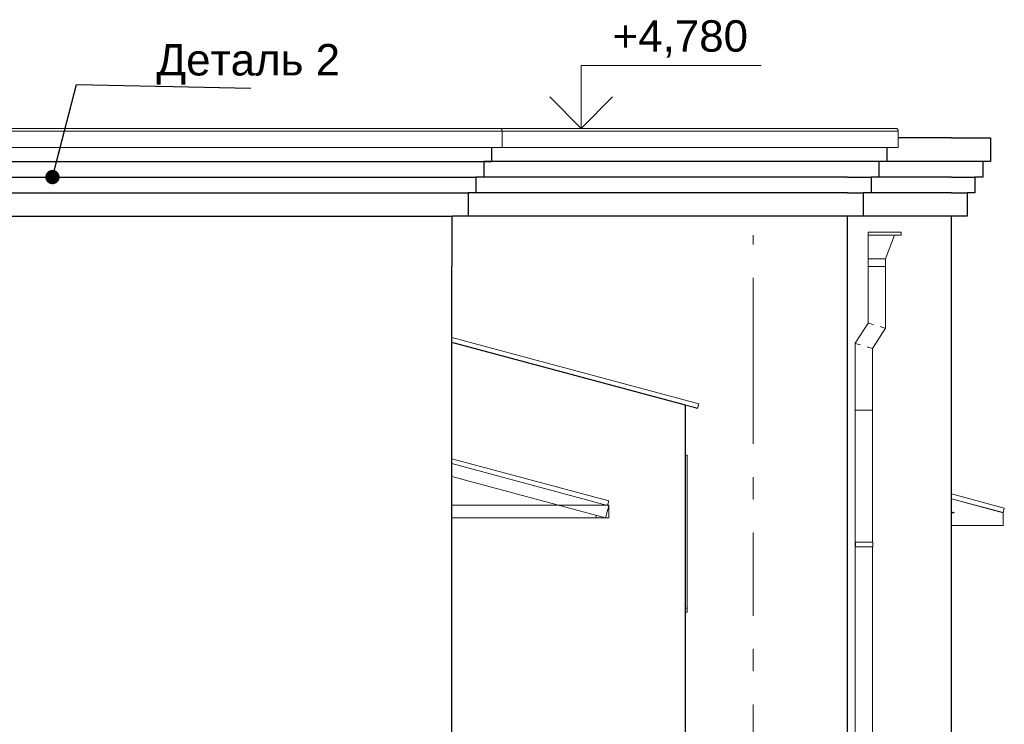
# Model space of a CAD drawing. Header units: millimetres. Extents: x -28034 to 133570, y -6180 to 17692.
# Tile 36 of 36: x 124842 to 131115, y -1244 to 3242. Entities that reach past the tile are written whole.
import ezdxf
from ezdxf.enums import TextEntityAlignment as Align

# ---------------------------------------------------------------- set-up
doc = ezdxf.new("R2010")
doc.units = ezdxf.units.MM
doc.header["$MEASUREMENT"] = 0
doc.set_wipeout_variables(frame=1)
doc.linetypes.add('Wipeout_Contour', pattern=[1000, 0, -1000])
doc.linetypes.add('Штрих-Штриховая', pattern=[1093.611073, 529.166651, -211.666656, 141.111112, -211.666656])
for name, color, linetype in [('1_Решетки', 7, 'Continuous'), ('Конструктив - Балки.Крозырьки', 7, 'Continuous'), ('Конструктив - Стены Несущие', 7, 'Continuous'), ('Новый_1 ВОДОСТОК', 7, 'Continuous'), ('Новый_1 Молдинги', 7, 'Continuous'), ('Новый_1_Козырьки', 7, 'Continuous'), ('Новый_Конструктив - Стены Несущие', 7, 'Continuous'), ('Новый_Стены новые наружные', 7, 'Continuous'), ('Новый_Фартук парапета', 7, 'Continuous'), ('Размер - Отметка Уровня', 7, 'Continuous'), ('Элемент Модели - Оси', 7, 'Continuous')]:
    doc.layers.add(name, color=color, linetype=linetype)
for name, color, linetype, lineweight in [('1_Решетки_Ном._пера__120', 7, 'Continuous', 5), ('Аннотация - Выносная Надпись.Фасад фрагмент_Ном._пера__1', 7, 'Continuous', 15), ('Конструктив - Балки.Крозырьки_Ном._пера__120', 7, 'Continuous', 5), ('Конструктив - Стены Несущие_Ном._пера__21', 7, 'Continuous', 30), ('Новый_1 ВОДОСТОК_Ном._пера__120', 7, 'Continuous', 5), ('Новый_1 Молдинги_Ном._пера__21', 7, 'Continuous', 30), ('Новый_1_Козырьки_Ном._пера__120', 7, 'Continuous', 5), ('Новый_Конструктив - Стены Несущие_Ном._пера__21', 7, 'Continuous', 30), ('Новый_Стены новые наружные_Ном._пера__21', 7, 'Continuous', 30), ('Новый_Фартук парапета_Ном._пера__120', 7, 'Continuous', 5), ('Размер - Отметка Уровня_Ном._пера__120', 7, 'Continuous', 5), ('Элемент Модели - Оси_Ном._пера__1', 7, 'Continuous', 15), ('Элемент Модели - Оси_Ном._пера__120', 7, 'Continuous', 5)]:
    doc.layers.add(name, color=color, linetype=linetype, lineweight=lineweight)
doc.styles.add('СГЕНЕРИР_СТИЛЬ_1', font='arial.ttf')
doc.dimstyles.new('СГЕНЕРИР_СТИЛЬ__2', dxfattribs={"dimtxt": 0.18, "dimasz": 182.4, "dimexe": 0.18, "dimexo": 0.0625, "dimgap": 0, "dimtad": 0, "dimtih": 1, "dimtoh": 1, "dimdec": 4, "dimzin": 0, "dimdsep": 46, "dimcen": 0.09, "dimadec": 0, "dimazin": 0, "dimtfac": 1, "dimtdec": 4, "dimtmove": 0, "dimatfit": 3, "dimldrblk": 'ARROWHEAD_11', "dimfxl": 1, "dimtolj": 1, "dimtzin": 0, "dimarcsym": 0})

# ---------------------------------------------------------------- blocks, each defined once
blk = doc.blocks.new('Элемент Разреза_213_1', base_point=(104939.2, -2230.2))
at = {"layer": 'Конструктив - Стены Несущие_Ном._пера__21', "color": 7, "linetype": 'Continuous', "lineweight": 30}
blk.add_line((130114.9, 1489.8), (130114.9, -2030.2), dxfattribs=at)
blk = doc.blocks.new('Элемент Разреза_243_1', base_point=(104939.2, -2230.2))
at = {"layer": 'Новый_Конструктив - Стены Несущие_Ном._пера__21', "color": 7, "linetype": 'Continuous', "lineweight": 30}
blk.add_line((130777.8, -2030.2), (130777.8, 1989.8), dxfattribs=at)
blk = doc.blocks.new('Элемент Разреза_247_1', base_point=(104939.2, -2230.2))
at = {"layer": 'Новый_1 ВОДОСТОК_Ном._пера__120', "color": 7, "linetype": 'Continuous', "lineweight": 5}
for p, q in [((130248.1, 1889.8), (130248.1, 1869.8)), ((130248.1, 1889.8), (130458.1, 1889.8)), ((130458.1, 1869.8), (130458.1, 1889.8)), ((130248.1, 1869.8), (130248.1, 1719.8)), ((130248.1, 1869.8), (130458.1, 1869.8)), ((130358.1, 1719.8), (130415.3, 1869.8)), ((130248.1, 1719.8), (130248.1, 1669.8)), ((130248.1, 1719.8), (130358.1, 1719.8)), ((130358.1, 1669.8), (130358.1, 1719.8)), ((130248.1, 1669.8), (130248.1, 1310.1)), ((130248.1, 1669.8), (130358.1, 1669.8)), ((130358.1, 1669.8), (130358.1, 1277.5)), ((130248.1, 1310.1), (130164.5, 1181.4)), ((130252.3, 1308.8), (130248.1, 1310.1)), ((130264.2, 1305.3), (130252.3, 1308.8)), ((130282.1, 1300), (130264.2, 1305.3)), ((130358.1, 1277.5), (130274.5, 1148.7)), ((130342, 1282.2), (130324.2, 1287.5)), ((130353.9, 1278.7), (130342, 1282.2)), ((130358.1, 1277.5), (130353.9, 1278.7)), ((130168.6, 1180.1), (130164.5, 1181.4)), ((130164.5, 1181.4), (130164.5, 754.9)), ((130180.6, 1176.6), (130168.6, 1180.1)), ((130198.4, 1171.3), (130180.6, 1176.6)), ((130258.3, 1153.5), (130240.5, 1158.8)), ((130270.3, 1150), (130258.3, 1153.5)), ((130274.5, 1148.7), (130270.3, 1150)), ((130274.5, 1148.7), (130274.5, 754.9)), ((130164.5, 754.9), (130164.5, -2030.2)), ((130168.6, 754.9), (130164.5, 754.9)), ((130180.6, 754.9), (130168.6, 754.9)), ((130198.4, 754.9), (130180.6, 754.9)), ((130219.5, 754.9), (130198.4, 754.9)), ((130240.5, 754.9), (130219.5, 754.9)), ((130258.3, 754.9), (130240.5, 754.9)), ((130270.3, 754.9), (130258.3, 754.9)), ((130274.5, 754.9), (130270.3, 754.9)), ((130274.5, 754.9), (130274.5, -85.2)), ((130164.6, -85.2), (130166.6, -85.2)), ((130164.6, -115.2), (130164.6, -85.2)), ((130164.6, -115.2), (130166.6, -115.2)), ((130166.6, -85.2), (130219.6, -85.2)), ((130166.6, -115.2), (130166.6, -85.2)), ((130166.6, -115.2), (130219.6, -115.2)), ((130219.6, -85.2), (130241.4, -85.2)), ((130219.6, -115.2), (130241.4, -115.2)), ((130241.4, -85.2), (130259.9, -85.2)), ((130241.4, -115.2), (130259.9, -115.2)), ((130259.9, -85.2), (130272.2, -85.2)), ((130259.9, -115.2), (130272.2, -115.2)), ((130272.2, -85.2), (130276.6, -85.2)), ((130272.2, -115.2), (130276.6, -115.2)), ((130274.5, -115.2), (130274.5, -2085.2)), ((130276.6, -115.2), (130276.6, -85.2)), ((130179.7, -2085.2), (130219.6, -2085.2)), ((130179.7, -2115.2), (130219.6, -2115.2)), ((130219.6, -2085.2), (130241.4, -2085.2)), ((130219.6, -2115.2), (130241.4, -2115.2)), ((130241.4, -2085.2), (130259.9, -2085.2)), ((130241.4, -2115.2), (130259.9, -2115.2)), ((130259.9, -2085.2), (130272.2, -2085.2)), ((130259.9, -2115.2), (130272.2, -2115.2)), ((130272.2, -2085.2), (130276.6, -2085.2)), ((130272.2, -2115.2), (130276.6, -2115.2)), ((130274.5, -2115.2), (130274.5, -2215.2)), ((130276.6, -2115.2), (130276.6, -2085.2)), ((130180.6, -2215.2), (130179.7, -2215.2)), ((130198.4, -2215.2), (130180.6, -2215.2)), ((130219.5, -2215.2), (130198.4, -2215.2)), ((130240.5, -2215.2), (130219.5, -2215.2)), ((130258.3, -2215.2), (130240.5, -2215.2)), ((130270.3, -2215.2), (130258.3, -2215.2)), ((130274.5, -2215.2), (130270.3, -2215.2)), ((130274.5, -2215.2), (130274.5, -2292.5)), ((130258.3, -2299.1), (130240.5, -2306.5)), ((130270.3, -2294.2), (130258.3, -2299.1)), ((130274.5, -2292.5), (130270.3, -2294.2)), ((130274.5, -2292.5), (130364.4, -2382.4)), ((130180.6, -2331.4), (130179.7, -2331.7)), ((130179.7, -2353.3), (130286.6, -2460.2)), ((130198.4, -2324), (130180.6, -2331.4)), ((130364.4, -2382.4), (130361.4, -2385.4)), ((130310.6, -2436.2), (130298, -2448.8)), ((130325.5, -2421.3), (130310.6, -2436.2)), ((130340.4, -2406.4), (130325.5, -2421.3)), ((130353, -2393.8), (130340.4, -2406.4)), ((130361.4, -2385.4), (130353, -2393.8)), ((130289.6, -2457.2), (130286.6, -2460.2)), ((130298, -2448.8), (130289.6, -2457.2))]:
    blk.add_line(p, q, dxfattribs=at)
blk = doc.blocks.new('Элемент Разреза_258_1', base_point=(104939.2, -2230.2))
at = {"layer": 'Новый_Конструктив - Стены Несущие_Ном._пера__21', "color": 7, "linetype": 'Continuous', "lineweight": 30}
blk.add_line((130114.9, 1989.8), (130114.9, 1489.8), dxfattribs=at)
blk = doc.blocks.new('Элемент Разреза_267_1', base_point=(104939.2, -2230.2))
at = {"layer": 'Конструктив - Балки.Крозырьки_Ном._пера__120', "color": 7, "linetype": 'Continuous', "lineweight": 5}
for p, q in [((131107.6, 101.9), (130777.8, 190.2)), ((130798.5, 101.9), (130777.8, 107.4))]:
    blk.add_line(p, q, dxfattribs=at)
blk = doc.blocks.new('Элемент Разреза_268_1', base_point=(104939.2, -2230.2))
at = {"layer": 'Новый_1_Козырьки_Ном._пера__120', "color": 7, "linetype": 'Continuous', "lineweight": 5}
for p, q in [((130777.8, 222.6), (131115.2, 132.2)), ((130777.8, 192.2), (131107.6, 103.9)), ((131107.6, 103.4), (130777.8, 191.8)), ((131107.6, 103.9), (131115.2, 132.2)), ((131107.6, 103.4), (131115.2, 131.7)), ((131115.2, 132.2), (131115.2, 131.7)), ((131107.6, 103.9), (131107.6, 103.4))]:
    blk.add_line(p, q, dxfattribs=at)
blk = doc.blocks.new('Элемент Разреза_269_1', base_point=(104939.2, -2230.2))
at = {"layer": 'Конструктив - Балки.Крозырьки_Ном._пера__120', "color": 7, "linetype": 'Continuous', "lineweight": 5}
for p, q in [((130798.5, 101.9), (130777.8, 101.9)), ((131107.6, 21.9), (131107.6, 101.9)), ((131107.6, 21.9), (130777.8, 21.9))]:
    blk.add_line(p, q, dxfattribs=at)
blk = doc.blocks.new('Элемент Разреза_300_1', base_point=(104939.2, -2230.2))
at = {"layer": 'Новый_Фартук парапета_Ном._пера__120', "color": 7, "linetype": 'Continuous', "lineweight": 5}
for p, q in [((127897.3, 2550), (130421.4, 2550)), ((127915.8, 2532.7), (130439.9, 2532.7)), ((130421.4, 2550), (130430.6, 2548.1)), ((130430.6, 2548.1), (130437.4, 2541.7)), ((130437.4, 2541.7), (130439.9, 2532.7)), ((130439.9, 2532.7), (130439.9, 2427.2)), ((127915.8, 2427.2), (130439.9, 2427.2))]:
    blk.add_line(p, q, dxfattribs=at)
blk = doc.blocks.new('Элемент Разреза_378_1', base_point=(104939.2, -2230.2))
at = {"layer": 'Новый_1 Молдинги_Ном._пера__21', "color": 7, "linetype": 'Continuous', "lineweight": 30}
for p, q in [((130365.9, 2427.2), (130365.9, 2339.1)), ((130315.9, 2339.1), (130315.9, 2239.8)), ((130115.9, 2239.8), (130265.9, 2239.8)), ((130315.9, 2239.8), (130265.9, 2239.8)), ((130265.9, 2239.8), (130265.9, 2139.8)), ((130115.9, 2139.8), (130215.9, 2139.8)), ((130215.9, 2139.8), (130215.9, 1989.8)), ((130265.9, 2139.8), (130215.9, 2139.8)), ((130215.9, 1989.8), (130115.9, 1989.8))]:
    blk.add_line(p, q, dxfattribs=at)
blk = doc.blocks.new('Элемент Разреза_400_1', base_point=(104939.2, -2230.2))
at = {"layer": 'Новый_1 Молдинги_Ном._пера__21', "color": 7, "linetype": 'Continuous', "lineweight": 30}
for p, q in [((130365.9, 2339.1), (127798.8, 2339.1)), ((130115.9, 2239.8), (127748.8, 2239.8)), ((130115.9, 2139.8), (127698.8, 2139.8)), ((127598.8, 1990), (127598.8, 1989.8)), ((130115.9, 1989.8), (127598.8, 1989.8))]:
    blk.add_line(p, q, dxfattribs=at)
blk = doc.blocks.new('Элемент Разреза_401_1', base_point=(104939.2, -2230.2))
at = {"layer": 'Новый_1 Молдинги_Ном._пера__21', "color": 7, "linetype": 'Continuous', "lineweight": 30}
for p, q in [((127848.8, 2427.2), (127848.8, 2339.4)), ((127798.8, 2339.4), (127798.8, 2240)), ((127598.8, 2240), (127748.8, 2240)), ((127748.8, 2240), (127748.8, 2140)), ((127798.8, 2240), (127748.8, 2240)), ((127598.8, 2140), (127698.8, 2140)), ((127698.8, 2140), (127698.8, 1990)), ((127748.8, 2140), (127698.8, 2140)), ((127698.8, 1990), (127598.8, 1990))]:
    blk.add_line(p, q, dxfattribs=at)
blk = doc.blocks.new('Элемент Разреза_402_1', base_point=(104939.2, -2230.2))
at = {"layer": 'Новый_1 Молдинги_Ном._пера__21', "color": 7, "linetype": 'Continuous', "lineweight": 30}
for p, q in [((122971.6, 2427.2), (122971.6, 2339.4)), ((122971.6, 2339.4), (127848.8, 2339.4)), ((123021.6, 2339.4), (123021.6, 2240)), ((123021.6, 2240), (127598.8, 2240)), ((123071.6, 2240), (123071.6, 2140)), ((123071.6, 2140), (127598.8, 2140)), ((123121.6, 2140), (123121.6, 1990)), ((123121.6, 1990), (127598.8, 1990))]:
    blk.add_line(p, q, dxfattribs=at)
blk = doc.blocks.new('Элемент Разреза_404_1', base_point=(104939.2, -2230.2))
at = {"layer": 'Новый_Фартук парапета_Ном._пера__120', "color": 7, "linetype": 'Continuous', "lineweight": 5}
for p, q in [((122902.1, 2541.7), (122899.6, 2532.7)), ((122899.6, 2532.7), (122899.6, 2427.2)), ((122899.6, 2532.7), (127915.8, 2532.7)), ((122908.9, 2548.1), (122902.1, 2541.7)), ((122918.1, 2550), (122908.9, 2548.1)), ((122918.1, 2550), (127897.3, 2550)), ((127897.3, 2550), (127906.5, 2548.1)), ((127906.5, 2548.1), (127913.3, 2541.7)), ((127913.3, 2541.7), (127915.8, 2532.7)), ((127915.8, 2532.7), (127915.8, 2427.2)), ((122899.6, 2427.2), (127915.8, 2427.2))]:
    blk.add_line(p, q, dxfattribs=at)
blk = doc.blocks.new('Элемент Разреза_406_1', base_point=(104939.2, -2230.2))
at = {"layer": 'Конструктив - Балки.Крозырьки_Ном._пера__120', "color": 7, "linetype": 'Continuous', "lineweight": 5}
for p, q in [((128587.5, 150.1), (128595.4, 150.1)), ((128595.4, 150.1), (128595.4, 70.1)), ((128515.4, 70.1), (128515.4, 85.9)), ((128574.4, 70.1), (128515.4, 70.1)), ((128595.4, 70.1), (128574.4, 70.1))]:
    blk.add_line(p, q, dxfattribs=at)
blk = doc.blocks.new('Элемент Разреза_407_1', base_point=(104939.2, -2230.2))
at = {"layer": 'Конструктив - Балки.Крозырьки_Ном._пера__120', "color": 7, "linetype": 'Continuous', "lineweight": 5}
for p, q in [((128275.8, 150.1), (127594.8, 150.1)), ((128584.9, 150.1), (128275.8, 150.1)), ((128595.1, 70.1), (128595.1, 150.1)), ((128595.1, 70.1), (127594.8, 70.1))]:
    blk.add_line(p, q, dxfattribs=at)
blk = doc.blocks.new('Элемент Разреза_416_1', base_point=(104939.2, -2230.2))
at = {"layer": 'Новый_Конструктив - Стены Несущие_Ном._пера__21', "color": 7, "linetype": 'Continuous', "lineweight": 30}
blk.add_line((127594.8, 1990), (127594.8, 1669.8), dxfattribs=at)
blk = doc.blocks.new('Элемент Разреза_421_1', base_point=(104939.2, -2230.2))
at = {"layer": 'Конструктив - Балки.Крозырьки_Ном._пера__120', "color": 7, "linetype": 'Continuous', "lineweight": 5}
blk.add_line((128595.3, 150.1), (128588, 152), dxfattribs=at)
blk = doc.blocks.new('Элемент Разреза_422_1', base_point=(104939.2, -2230.2))
at = {"layer": 'Конструктив - Балки.Крозырьки_Ном._пера__120', "color": 7, "linetype": 'Continuous', "lineweight": 5}
for p, q in [((128574.4, 70.1), (127594.8, 332.5)), ((128574.4, 70.1), (128595.1, 147.3)), ((128595.1, 147.3), (128587.3, 149.4))]:
    blk.add_line(p, q, dxfattribs=at)
blk = doc.blocks.new('Элемент Разреза_490_1', base_point=(104939.2, -2230.2))
at = {"layer": 'Новый_Конструктив - Стены Несущие_Ном._пера__21', "color": 7, "linetype": 'Continuous', "lineweight": 30}
for p, q in [((123224.6, 1669.8), (123224.6, -2030.2)), ((127594.8, -2030.2), (127594.8, 1669.8))]:
    blk.add_line(p, q, dxfattribs=at)
blk = doc.blocks.new('Элемент Разреза_492_1', base_point=(104939.2, -2230.2))
at = {"layer": 'Новый_1_Козырьки_Ном._пера__120', "color": 7, "linetype": 'Continuous', "lineweight": 5}
for p, q in [((127594.8, 445.7), (128594.9, 177.8)), ((127594.8, 415.4), (128587.3, 149.4)), ((128587.3, 149.4), (128594.9, 177.8))]:
    blk.add_line(p, q, dxfattribs=at)
blk = doc.blocks.new('Элемент Разреза_500_1', base_point=(104939.2, -2230.2))
at = {"layer": 'Новый_Стены новые наружные_Ном._пера__21', "color": 7, "linetype": 'Continuous', "lineweight": 30}
for p, q in [((129085.1, 787.7), (127594.8, 1187)), ((129085.1, 769.8), (129085.1, 787.7)), ((129085.1, -2030.2), (129085.1, 769.8)), ((129085.1, -2530.2), (129085.1, -2030.2)), ((129085.1, -2530.2), (129083.8, -2530.2))]:
    blk.add_line(p, q, dxfattribs=at)
blk = doc.blocks.new('Элемент Разреза_501_1', base_point=(104939.2, -2230.2))
at = {"layer": '1_Решетки_Ном._пера__120', "color": 7, "linetype": 'Continuous', "lineweight": 5}
for p, q in [((129095.1, 469.8), (129085.1, 469.8)), ((129095.1, 469.8), (129095.1, -504.8)), ((129095.1, -504.8), (129085.1, -504.8)), ((129085.1, -530.2), (129095.1, -530.2)), ((129095.1, -504.8), (129095.1, -530.2))]:
    blk.add_line(p, q, dxfattribs=at)
blk = doc.blocks.new('Элемент Разреза_502_1', base_point=(104939.2, -2230.2))
at = {"layer": 'Новый_1_Козырьки_Ном._пера__120', "color": 7, "linetype": 'Continuous', "lineweight": 5}
for p, q in [((127594.8, 1217.4), (129168.1, 795.9)), ((127594.8, 1187.1), (129160.5, 767.5)), ((129160.6, 767.2), (129085.1, 787.4)), ((129160.5, 767.5), (129168.1, 795.9)), ((129160.5, 767.5), (129160.6, 767.2)), ((129160.6, 767.2), (129168.1, 795.6)), ((129168.1, 795.9), (129168.1, 795.6))]:
    blk.add_line(p, q, dxfattribs=at)
blk = doc.blocks.new('Элемент Разреза_549_1', base_point=(104939.2, -2230.2))
at = {"layer": 'Новый_1 Молдинги_Ном._пера__21', "color": 7, "linetype": 'Continuous', "lineweight": 30}
for p, q in [((130777.8, 2489.8), (131027.8, 2489.8)), ((131027.8, 2489.8), (131027.8, 2339.1)), ((130977.8, 2339.1), (130977.8, 2239.8)), ((130777.8, 2239.8), (130927.8, 2239.8)), ((130977.8, 2239.8), (130927.8, 2239.8)), ((130927.8, 2239.8), (130927.8, 2139.8)), ((130777.8, 2139.8), (130877.8, 2139.8)), ((130877.8, 2139.8), (130877.8, 1989.8)), ((130927.8, 2139.8), (130877.8, 2139.8)), ((130877.8, 1989.8), (130777.8, 1989.8))]:
    blk.add_line(p, q, dxfattribs=at)
blk = doc.blocks.new('Элемент Разреза_550_1', base_point=(104939.2, -2230.2))
at = {"layer": 'Новый_1 Молдинги_Ном._пера__21', "color": 7, "linetype": 'Continuous', "lineweight": 30}
for p, q in [((130777.8, 2489.8), (130439.9, 2489.8)), ((131027.8, 2339.1), (130365.9, 2339.1)), ((130777.8, 2239.8), (130315.9, 2239.8)), ((130777.8, 2139.8), (130265.9, 2139.8)), ((130777.8, 1989.8), (130215.9, 1989.8))]:
    blk.add_line(p, q, dxfattribs=at)
blk = doc.blocks.new('Стандартный Маркер Сетки[28]_1', base_point=(129514.9, 1869.8))
at = {"layer": 'Элемент Модели - Оси_Ном._пера__120', "color": 7, "linetype": 'Штрих-Штриховая', "lineweight": 5}
for p, q in [((129514.9, 1069.8), (129514.9, 1869.8)), ((129514.9, 1069.8), (129514.9, -4430.2)), ((129514.9, -4430.2), (129514.9, -5230.2))]:
    blk.add_line(p, q, dxfattribs=at)
at = {"layer": 'Элемент Модели - Оси_Ном._пера__120', "color": 7, "linetype": 'Continuous', "lineweight": 5}
blk.add_circle((129514.9, -5705.2), 475, dxfattribs=at)
at = {"layer": 'Элемент Модели - Оси_Ном._пера__120', "color": 7, "linetype": 'Штрих-Штриховая', "lineweight": 5}
blk.add_point((129514.9, -4430.2), dxfattribs=at)
blk.add_point((129514.9, -4430.2), dxfattribs=at)
at = {"layer": 'Элемент Модели - Оси_Ном._пера__1', "color": 7, "lineweight": 15, "style": 'СГЕНЕРИР_СТИЛЬ_1'}
blk.add_attdef('AC_MarkerText_1', text='', height=350, rotation=360, dxfattribs=at).set_placement((129514.9, -5530.2), align=Align.TOP_CENTER)
blk = doc.blocks.new('ARROWHEAD_11')
at = {"color": 0, "linetype": 'Continuous', "lineweight": 0}
blk.add_line((0, 0), (-1, 0), dxfattribs=at)
at = {"color": 0, "linetype": 'Continuous', "lineweight": 0, "const_width": 0.25, "flags": 128}
blk.add_lwpolyline([(-0.125, 0, 1), (0.125, 0, 1)], format="xyb", close=True, dxfattribs=at)
blk = doc.blocks.new('Отметка высоты (ГОСТ)[38]_1', base_point=(128420, 2550))
at = {"layer": 'Размер - Отметка Уровня_Ном._пера__120', "color": 7, "linetype": 'Continuous', "lineweight": 5}
for p, q in [((128420, 2550), (128420, 2950)), ((128420, 2950), (129566.5, 2950)), ((128420, 2550), (128220, 2750)), ((128420, 2550), (128620, 2750)), ((127720, 2550), (128620, 2550))]:
    blk.add_line(p, q, dxfattribs=at)
at = {"layer": 'Размер - Отметка Уровня_Ном._пера__120', "color": 7, "lineweight": 5, "insert": (128620, 2979.7), "char_height": 200, "attachment_point": 7, "style": 'СГЕНЕРИР_СТИЛЬ_1'}
blk.add_mtext('\\A1;+4,780{\\H0.66x;\\S^  ;}', dxfattribs=at)
at = {"layer": 'Размер - Отметка Уровня_Ном._пера__120', "color": 7, "lineweight": 5, "style": 'СГЕНЕРИР_СТИЛЬ_1'}
blk.add_attdef('addText', text='', height=150, dxfattribs=at).set_placement((128680, 2714.3), align=Align.BOTTOM_LEFT)

msp = doc.modelspace()

# ---------------------------------------------------------------- block references
at = {"layer": '1_Решетки', "lineweight": 0}
msp.add_blockref('Элемент Разреза_501_1', (104939.2, -2230.2), dxfattribs=at)
at = {"layer": 'Конструктив - Балки.Крозырьки', "lineweight": 0}
for name in ['Элемент Разреза_422_1', 'Элемент Разреза_267_1', 'Элемент Разреза_407_1', 'Элемент Разреза_406_1', 'Элемент Разреза_421_1', 'Элемент Разреза_269_1']:
    msp.add_blockref(name, (104939.2, -2230.2), dxfattribs=at)
at = {"layer": 'Конструктив - Стены Несущие', "lineweight": 0}
msp.add_blockref('Элемент Разреза_213_1', (104939.2, -2230.2), dxfattribs=at)
at = {"layer": 'Новый_1 ВОДОСТОК', "lineweight": 0}
msp.add_blockref('Элемент Разреза_247_1', (104939.2, -2230.2), dxfattribs=at)
at = {"layer": 'Новый_1 Молдинги', "lineweight": 0}
for name in ['Элемент Разреза_550_1', 'Элемент Разреза_549_1', 'Элемент Разреза_402_1', 'Элемент Разреза_401_1', 'Элемент Разреза_378_1', 'Элемент Разреза_400_1']:
    msp.add_blockref(name, (104939.2, -2230.2), dxfattribs=at)
at = {"layer": 'Новый_1_Козырьки', "lineweight": 0}
for name in ['Элемент Разреза_502_1', 'Элемент Разреза_492_1', 'Элемент Разреза_268_1']:
    msp.add_blockref(name, (104939.2, -2230.2), dxfattribs=at)
at = {"layer": 'Новый_Конструктив - Стены Несущие', "lineweight": 0}
for name in ['Элемент Разреза_416_1', 'Элемент Разреза_258_1', 'Элемент Разреза_243_1', 'Элемент Разреза_490_1']:
    msp.add_blockref(name, (104939.2, -2230.2), dxfattribs=at)
at = {"layer": 'Новый_Стены новые наружные', "lineweight": 0}
msp.add_blockref('Элемент Разреза_500_1', (104939.2, -2230.2), dxfattribs=at)
at = {"layer": 'Новый_Фартук парапета', "lineweight": 0}
for name in ['Элемент Разреза_404_1', 'Элемент Разреза_300_1']:
    msp.add_blockref(name, (104939.2, -2230.2), dxfattribs=at)
at = {"layer": 'Размер - Отметка Уровня', "color": 7, "linetype": 'Continuous', "lineweight": 5}
msp.add_blockref('Отметка высоты (ГОСТ)[38]_1', (128420, 2550), dxfattribs=at)
at = {"layer": 'Элемент Модели - Оси', "color": 7, "linetype": 'Continuous', "lineweight": 5}
msp.add_blockref('Стандартный Маркер Сетки[28]_1', (129514.9, 1869.8), dxfattribs=at).add_auto_attribs({'AC_MarkerText_1': 'М'})

# ---------------------------------------------------------------- wipeouts: each hides what was drawn before it
at = {"color": 7, "linetype": 'Wipeout_Contour', "lineweight": 15, "ltscale": 505364.284555}
msp.add_wipeout([(125738.2, 3120.3), (126874.2, 3120.3), (126874.2, 2806), (125738.2, 2806)], dxfattribs=at).dxf.layer = 'Аннотация - Выносная Надпись.Фасад фрагмент_Ном._пера__1'

# ---------------------------------------------------------------- next in the draw order: texts
at = {"layer": 'Аннотация - Выносная Надпись.Фасад фрагмент_Ном._пера__1', "color": 7, "linetype": 'Continuous', "lineweight": 15, "insert": (126883, 2828.8), "char_height": 200, "attachment_point": 9, "style": 'СГЕНЕРИР_СТИЛЬ_1'}
msp.add_mtext('\\A1;Деталь 2', dxfattribs=at)

# ---------------------------------------------------------------- next in the draw order: leaders
at = {"layer": 'Аннотация - Выносная Надпись.Фасад фрагмент_Ном._пера__1', "color": 7, "linetype": 'Continuous', "lineweight": 15, "annotation_type": 0, "has_hookline": 1, "hookline_direction": 0, "text_width": 1154.8}
msp.add_leader([(125051.1, 2239.8), (125204, 2828.8), (126315, 2806)], dimstyle='СГЕНЕРИР_СТИЛЬ__2', dxfattribs=at)

doc.saveas('drawing.dxf')
